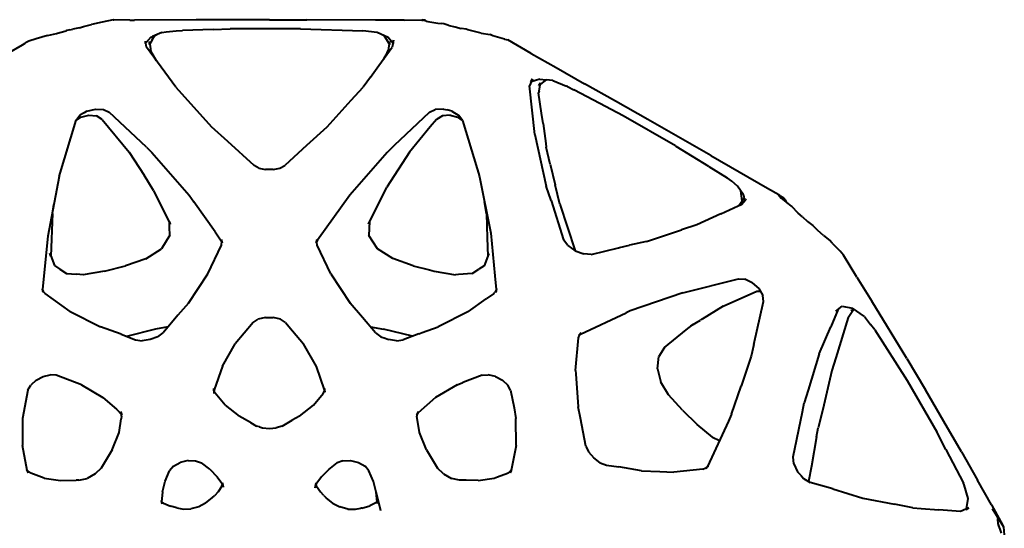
# Model space of a CAD drawing. Header units: millimetres. Extents: x 6905 to 7241, y 3138 to 3467.
# Tile 3 of 3: x 7017 to 7236, y 3354 to 3467. Entities that reach past the tile are written whole.
import ezdxf

# ---------------------------------------------------------------- set-up
doc = ezdxf.new("R2010")
doc.units = ezdxf.units.MM
doc.layers.add('G-IMPT', color=7, linetype='Continuous', lineweight=40)

# ---------------------------------------------------------------- blocks, each defined once
blk = doc.blocks.new('ZAHA LIGHT white pendant. Top.')
at = {"layer": 'G-IMPT'}
for p, q in [((-34.72, 168.64), (-37.16, 168.13)), ((-34.72, 168.64), (-34.57, 168.7)), ((-31.02, 168.61), (-34.57, 168.7)), ((-31.02, 168.61), (-29.92, 168.6)), ((-16.22, 168.64), (-29.92, 168.6)), ((-8.25, 168.64), (-16.22, 168.64)), ((0.04, 168.64), (-8.25, 168.64)), ((0.04, 168.64), (8.33, 168.64)), ((23.63, 168.61), (8.33, 168.64)), ((30, 168.59), (23.63, 168.61)), ((30, 168.59), (33.95, 168.67)), ((34.89, 168.41), (33.95, 168.67)), ((33.95, 168.63), (34.24, 168.59)), ((34.66, 168.57), (34.24, 168.59)), ((34.89, 168.44), (34.66, 168.57)), ((-44.31, 166.45), (-44.97, 166.29)), ((-44.31, 166.45), (-43.69, 166.61)), ((-42.18, 166.92), (-43.69, 166.61)), ((-42.18, 166.92), (-41.28, 167.17)), ((-41.28, 167.17), (-39.53, 167.64)), ((-37.16, 168.13), (-39.53, 167.64)), ((-12.48, 166.54), (-19.29, 166.32)), ((-12.48, 166.54), (-8.72, 166.66)), ((-6.9, 166.71), (-8.72, 166.66)), ((6.97, 166.71), (-6.9, 166.71)), ((6.97, 166.71), (20.79, 166.27)), ((34.89, 168.41), (35.25, 168.34)), ((35.25, 168.34), (37.47, 167.96)), ((37.47, 167.96), (38.21, 167.84)), ((38.83, 167.76), (38.21, 167.84)), ((39.93, 167.41), (38.83, 167.76)), ((39.93, 167.41), (41.31, 167.09)), ((41.31, 167.09), (42.67, 166.77)), ((43.79, 166.57), (42.67, 166.77)), ((44.16, 166.47), (43.79, 166.57)), ((45.64, 166.1), (44.16, 166.47)), ((-51.78, 164.42), (-53.46, 163.94)), ((-49.3, 165.23), (-51.78, 164.42)), ((-49.3, 165.23), (-47.31, 165.67)), ((-47.31, 165.67), (-46.59, 165.83)), ((-46.59, 165.83), (-45.14, 166.24)), ((-44.97, 166.29), (-45.14, 166.24)), ((-26.32, 164.8), (-27.42, 163.54)), ((-26.06, 164.24), (-26.65, 163.17)), ((-26.32, 164.8), (-25.92, 164.97)), ((-26.06, 164.24), (-25.49, 165.11)), ((-23.91, 165.86), (-25.92, 164.97)), ((-25.49, 165.11), (-24.98, 165.39)), ((-23.91, 165.86), (-22.88, 166.03)), ((-22.88, 166.03), (-20.72, 166.27)), ((-20.72, 166.27), (-19.29, 166.32)), ((23.98, 165.84), (20.79, 166.27)), ((26.4, 164.78), (23.98, 165.84)), ((25.57, 165.12), (25.33, 165.25)), ((25.57, 165.12), (26.09, 164.3)), ((26.09, 164.3), (26.72, 163.17)), ((27.5, 163.53), (26.4, 164.78)), ((47.09, 165.74), (45.64, 166.1)), ((47.09, 165.74), (49.08, 165.39)), ((49.72, 165.15), (49.08, 165.39)), ((52.27, 164.4), (49.72, 165.15)), ((52.27, 164.4), (53.05, 164.21)), ((58.26, 161.17), (53.05, 164.21)), ((-58.19, 161.19), (-54.84, 163.12)), ((-54.84, 163.12), (-54.26, 163.48)), ((-54.26, 163.48), (-54.03, 163.61)), ((-53.46, 163.94), (-54.03, 163.61)), ((-27.51, 163.44), (-27.48, 163.93)), ((-27.28, 162.59), (-27.48, 163.93)), ((-20.8, 153.72), (-27.28, 162.59)), ((-26.65, 163.17), (-26.65, 163.83)), ((-26.65, 163.83), (-26.29, 161.65)), ((24.38, 158.57), (27.36, 162.64)), ((26.72, 163.83), (26.4, 161.87)), ((26.72, 163.83), (26.72, 163.17)), ((27.59, 164.14), (27.36, 162.64)), ((27.59, 163.42), (27.59, 164.14)), ((-26.29, 161.65), (-25.12, 159.64)), ((26.19, 161.34), (25.37, 159.92)), ((26.19, 161.34), (26.4, 161.87)), ((58.26, 161.17), (63.77, 158.07)), ((22.52, 155.95), (24.38, 158.57)), ((63.77, 158.07), (70.11, 154.49)), ((22.52, 155.95), (20.87, 153.69)), ((58.49, 155.56), (57.83, 154.01)), ((58.17, 154.91), (58.49, 155.56)), ((60.13, 155.53), (58.22, 154.93)), ((60.13, 155.53), (61.53, 155.38)), ((-20.8, 153.72), (-12.84, 144.94)), ((18.22, 150.83), (20.87, 153.69)), ((59.04, 143.18), (57.83, 154.01)), ((60.97, 154.92), (59.94, 154.1)), ((59.94, 154.1), (60.32, 154.65)), ((59.98, 152.84), (60.32, 154.65)), ((61.53, 155.33), (60.97, 154.92)), ((63.06, 155.21), (61.53, 155.38)), ((63.06, 155.21), (66.09, 153.96)), ((66.3, 153.87), (66.09, 153.96)), ((66.3, 153.87), (67.73, 153.13)), ((77, 150.59), (70.11, 154.49)), ((59.98, 152.84), (59.89, 152.43)), ((60.55, 147.97), (59.89, 152.43)), ((72.12, 150.81), (67.73, 153.13)), ((-40.54, 148.39), (-38.64, 148.85)), ((-38.64, 148.85), (-36.83, 148.73)), ((12.9, 144.95), (18.22, 150.83)), ((38.71, 148.84), (36.9, 148.74)), ((38.71, 148.84), (39.53, 148.67)), ((78.67, 147.34), (72.12, 150.81)), ((84.16, 146.53), (77, 150.59)), ((-42.89, 146.38), (-42.07, 147.47)), ((-41.89, 147.06), (-42.89, 146.36)), ((-41.12, 148.05), (-42.07, 147.47)), ((-41.89, 147.06), (-40.12, 147.54)), ((-40.54, 148.39), (-41.12, 148.05)), ((-40.12, 147.54), (-38.4, 147.35)), ((-37.13, 146.57), (-38.4, 147.35)), ((-36.83, 148.73), (-35.55, 148.14)), ((-27.29, 140.37), (-35.55, 148.14)), ((27.84, 140.83), (35.62, 148.16)), ((35.62, 148.16), (36.9, 148.74)), ((38.48, 147.34), (37.19, 146.56)), ((40.19, 147.53), (38.48, 147.34)), ((40.6, 148.36), (39.53, 148.67)), ((40.19, 147.53), (41.96, 147.04)), ((40.6, 148.36), (42.13, 147.43)), ((42.95, 146.34), (41.96, 147.04)), ((42.95, 146.34), (42.13, 147.43)), ((60.86, 145.67), (60.55, 147.97)), ((90.33, 140.68), (78.67, 147.34)), ((-46.69, 133.85), (-42.89, 146.38)), ((-37.13, 146.57), (-31.11, 139.3)), ((-9.19, 141.69), (-12.84, 144.94)), ((8.38, 140.88), (12.9, 144.95)), ((35.8, 144.89), (31.17, 139.29)), ((37.19, 146.56), (35.8, 144.89)), ((42.95, 146.34), (46.23, 135.57)), ((60.86, 145.67), (61.48, 141.18)), ((98.16, 138.53), (84.16, 146.53)), ((59.04, 143.18), (61.58, 131.76)), ((-27.29, 140.37), (-26.13, 139.25)), ((-3.35, 136.3), (-9.19, 141.69)), ((8.38, 140.88), (3.5, 136.35)), ((27.84, 140.83), (26.19, 139.24)), ((61.48, 141.18), (61.58, 140.41)), ((62.47, 136.66), (61.58, 140.41)), ((90.33, 140.68), (90.48, 140.58)), ((97.73, 136.12), (90.48, 140.58)), ((-31.11, 139.3), (-27.78, 134.19)), ((-26.13, 139.25), (-17.82, 129.76)), ((26.19, 139.24), (17.88, 129.75)), ((31.17, 139.29), (26.11, 131.5)), ((98.16, 138.53), (104.45, 134.9)), ((-2.33, 135.75), (-3.35, 136.3)), ((-2.33, 135.75), (-0.81, 135.44)), ((0.87, 135.44), (2.39, 135.75)), ((2.39, 135.75), (3.5, 136.35)), ((62.47, 136.66), (63.53, 132.07)), ((97.73, 136.12), (101.8, 133.6)), ((-46.69, 133.85), (-49.25, 120.67)), ((-25.7, 130.8), (-27.78, 134.19)), ((0.87, 135.44), (-0.81, 135.44)), ((46.23, 135.57), (46.5, 134.66)), ((46.5, 134.66), (46.74, 133.82)), ((46.74, 133.82), (49.24, 121.29)), ((102.83, 132.85), (101.8, 133.6)), ((104.45, 134.9), (110.74, 131.28)), ((22.05, 123.27), (26.11, 131.5)), ((62.68, 128.53), (61.58, 131.76)), ((64.58, 127.72), (63.53, 132.07)), ((104.11, 131.77), (102.83, 132.85)), ((105.46, 129.83), (104.11, 131.77)), ((-25.7, 130.8), (-21.99, 123.27)), ((-17.82, 129.76), (-16.75, 128.27)), ((17.88, 129.75), (10.73, 119.76)), ((105.14, 128.46), (104.87, 130.68)), ((105.46, 129.83), (105.65, 128.46)), ((110.74, 131.28), (113.25, 129.92)), ((113.21, 129.78), (113.25, 129.92)), ((113.21, 129.78), (113.79, 129.06)), ((113.61, 129.58), (113.23, 129.85)), ((113.61, 129.58), (114.35, 129.12)), ((-48.2, 125.65), (-47.89, 127.64)), ((-12, 121.61), (-16.75, 128.27)), ((48.26, 125.62), (47.86, 128.23)), ((62.68, 128.53), (65.45, 119.83)), ((64.58, 127.72), (68, 117.4)), ((100.39, 125.63), (104.22, 127.34)), ((104.22, 127.34), (104.98, 127.68)), ((104.38, 127.41), (105.52, 129)), ((104.98, 127.68), (105.88, 128.73)), ((106, 128.86), (105.88, 128.73)), ((113.79, 129.06), (115.67, 127.58)), ((114.75, 128.7), (114.35, 129.12)), ((115.17, 127.97), (114.75, 128.7)), ((115.67, 127.58), (116.03, 127.32)), ((116.17, 127.21), (116.03, 127.32)), ((117.58, 125.78), (116.17, 127.21)), ((-48.2, 125.65), (-48.57, 116.23)), ((48.26, 125.62), (48.47, 120.23)), ((100.39, 125.63), (95.05, 123.14)), ((118.53, 124.93), (117.58, 125.78)), ((118.53, 124.93), (119.66, 123.93)), ((-22.15, 122.65), (-22.21, 123.89)), ((-22.21, 123.89), (-21.99, 123.27)), ((-22.08, 120.83), (-22.15, 122.65)), ((22.27, 123.89), (22.05, 123.27)), ((22.27, 123.89), (22.14, 120.82)), ((95.05, 123.14), (91.68, 122.08)), ((119.66, 123.93), (120.84, 122.98)), ((121.94, 121.93), (120.84, 122.98)), ((-49.25, 120.67), (-50.39, 108.84)), ((-22.08, 120.83), (-23.98, 117.83)), ((-12, 121.61), (-10.4, 119.16)), ((24.04, 117.81), (22.14, 120.82)), ((49.24, 121.29), (50.15, 111.8)), ((83.9, 119.47), (91.17, 121.91)), ((91.17, 121.91), (91.68, 122.08)), ((123.25, 120.76), (121.94, 121.93)), ((123.25, 120.76), (124.63, 119.67)), ((-13.62, 112.25), (-10.62, 118.67)), ((-10.62, 118.67), (-10.53, 119.55)), ((-10.4, 119.16), (-10.58, 119.93)), ((-10.53, 119.55), (-10.58, 119.93)), ((10.45, 119.16), (10.63, 119.93)), ((10.73, 119.76), (10.45, 119.16)), ((10.55, 119.31), (10.63, 119.93)), ((10.68, 118.67), (10.55, 119.31)), ((13.67, 112.24), (10.68, 118.67)), ((48.47, 120.23), (48.62, 116.2)), ((66.38, 118.55), (65.45, 119.83)), ((66.38, 118.55), (68.01, 117.4)), ((77.89, 118.13), (80.09, 118.62)), ((83.9, 119.47), (80.09, 118.62)), ((125.11, 119.09), (124.63, 119.67)), ((125.11, 119.09), (126.91, 117.27)), ((-48.57, 116.23), (-48.78, 116.84)), ((-48.78, 116.84), (-47.76, 114.09)), ((-27.46, 115.63), (-23.98, 117.83)), ((27.46, 115.65), (24.04, 117.81)), ((48.84, 116.81), (47.81, 114.06)), ((68.01, 117.4), (69.9, 116.68)), ((71.57, 116.6), (69.9, 116.68)), ((71.57, 116.6), (77.67, 118.08)), ((77.67, 118.08), (77.89, 118.13)), ((127.32, 116.89), (126.91, 117.27)), ((127.69, 116.4), (127.32, 116.89)), ((130.64, 111.51), (127.69, 116.4)), ((-47.76, 114.09), (-46.55, 113.32)), ((-36.64, 112.88), (-31.97, 114.08)), ((-27.46, 115.63), (-31.97, 114.08)), ((32.03, 114.07), (27.46, 115.65)), ((32.03, 114.07), (35.61, 113.15)), ((47.81, 114.06), (46.62, 113.3)), ((-46.55, 113.32), (-45.05, 112.36)), ((-45.05, 112.36), (-42.84, 112.19)), ((-41.34, 112.08), (-42.84, 112.19)), ((-36.64, 112.88), (-41.34, 112.08)), ((-17.95, 105.75), (-13.62, 112.25)), ((13.67, 112.24), (18, 105.75)), ((35.61, 113.15), (36.69, 112.86)), ((36.69, 112.86), (41.39, 112.05)), ((42.04, 112.1), (41.39, 112.05)), ((45.11, 112.34), (42.04, 112.1)), ((45.11, 112.34), (46.62, 113.3)), ((50.15, 111.8), (50.44, 108.81)), ((91.92, 108.09), (104.29, 111.15)), ((104.29, 111.15), (105.73, 111.06)), ((107.39, 110.31), (105.73, 111.06)), ((107.39, 110.31), (108.82, 109)), ((130.64, 111.51), (133.94, 106.23)), ((-50.5, 108.96), (-50.25, 108.38)), ((-50.5, 108.96), (-50.33, 108.19)), ((-50.39, 108.84), (-50.33, 108.19)), ((-49.82, 107.88), (-50.25, 108.38)), ((-44.25, 103.91), (-49.82, 107.88)), ((49.87, 107.86), (48.24, 106.71)), ((49.87, 107.86), (50.03, 108.05)), ((50.3, 108.35), (50.03, 108.05)), ((50.55, 108.93), (50.3, 108.35)), ((50.55, 108.93), (50.37, 108.16)), ((50.44, 108.81), (50.37, 108.16)), ((91.92, 108.09), (80.27, 104.02)), ((100.93, 105.09), (108.37, 108.4)), ((108.37, 108.4), (109.15, 108.44)), ((108.82, 109), (109.71, 107.48)), ((109.89, 106.15), (109.71, 107.48)), ((-17.95, 105.75), (-20.32, 103.06)), ((20.76, 102.58), (18, 105.75)), ((44.3, 103.89), (48.24, 106.71)), ((100.93, 105.09), (96.21, 102.24)), ((107.72, 96.56), (109.89, 106.15)), ((125.92, 103.97), (127.39, 105.07)), ((127.39, 105.07), (129.66, 104.62)), ((141.73, 93.47), (133.94, 106.23)), ((-44.25, 103.91), (-37.54, 100.51)), ((-20.32, 103.06), (-23.55, 99.16)), ((44.3, 103.89), (37.58, 100.49)), ((69.22, 98.84), (79.37, 103.61)), ((80.27, 104.02), (79.37, 103.61)), ((126.49, 104.4), (124.84, 100.51)), ((126.49, 104.4), (125.92, 103.97)), ((128.68, 102.57), (129.61, 103.93)), ((129.28, 104.14), (129.93, 104.41)), ((129.28, 104.14), (130.08, 104.33)), ((129.61, 103.93), (129.93, 104.41)), ((132.3, 102.77), (129.66, 104.62)), ((-3.56, 101.47), (-7.56, 96.7)), ((-3.56, 101.47), (-2.45, 102.17)), ((-0.86, 102.57), (-2.45, 102.17)), ((-0.86, 102.57), (0.9, 102.57)), ((2.49, 102.17), (0.9, 102.57)), ((3.6, 101.47), (2.49, 102.17)), ((3.6, 101.47), (5.16, 99.62)), ((23.6, 99.15), (20.76, 102.58)), ((92.69, 99.81), (94.31, 101.11)), ((93.75, 100.74), (95.84, 102.01)), ((93.75, 100.74), (94.31, 101.11)), ((96.1, 102.17), (95.84, 102.01)), ((96.1, 102.17), (96.21, 102.24)), ((128.68, 102.57), (125.95, 93.65)), ((132.3, 102.77), (133.69, 101.04)), ((134.63, 99.86), (133.69, 101.04)), ((-32.95, 98.87), (-37.54, 100.51)), ((-32.95, 98.87), (-29.74, 97.61)), ((-25.31, 99.96), (-31.7, 98.37)), ((-22.47, 100.47), (-25.31, 99.96)), ((-24.77, 98.29), (-23.55, 99.16)), ((5.16, 99.62), (7.6, 96.7)), ((22.49, 100.49), (25.38, 99.96)), ((23.6, 99.15), (24.81, 98.28)), ((31.84, 98.4), (25.38, 99.96)), ((33.27, 98.96), (29.78, 97.59)), ((33.27, 98.96), (34, 99.21)), ((34, 99.21), (37.58, 100.49)), ((68.74, 98.04), (68.95, 98.67)), ((69.35, 99.19), (68.85, 98.58)), ((69.22, 98.84), (68.85, 98.58)), ((69.35, 99.19), (68.95, 98.67)), ((87.86, 95.92), (92.69, 99.81)), ((122.25, 94.54), (124.84, 100.51)), ((134.63, 99.86), (141.79, 88.61)), ((-29.74, 97.61), (-28.22, 97.41)), ((-26.45, 97.68), (-28.22, 97.41)), ((-24.77, 98.29), (-26.45, 97.68)), ((-10.41, 91.79), (-7.56, 96.7)), ((10.51, 91.68), (7.6, 96.7)), ((24.81, 98.28), (25.75, 97.95)), ((25.75, 97.95), (26.49, 97.67)), ((28.27, 97.4), (26.49, 97.67)), ((28.27, 97.4), (29.78, 97.59)), ((68.11, 90.77), (68.74, 98.04)), ((107.72, 96.56), (107.1, 93.98)), ((87.86, 95.92), (86.59, 93.9)), ((122.25, 94.54), (119.77, 86.46)), ((86.31, 91.18), (86.59, 93.9)), ((106.94, 93.31), (104.9, 87.3)), ((107.1, 93.98), (106.94, 93.31)), ((125.95, 93.65), (125.04, 90.82)), ((141.73, 93.47), (145.89, 86.51)), ((-50.28, 89.48), (-48.68, 89.86)), ((-47.34, 89.76), (-48.68, 89.86)), ((-41.75, 87.65), (-47.34, 89.76)), ((-10.41, 91.79), (-12.26, 86.54)), ((12.3, 86.54), (10.51, 91.68)), ((47.35, 89.75), (43.03, 88.14)), ((47.35, 89.75), (48.69, 89.84)), ((50.29, 89.47), (48.69, 89.84)), ((68.11, 90.77), (68.17, 90.03)), ((68.17, 90.03), (68.68, 82.77)), ((86.31, 91.18), (86.47, 90.55)), ((86.47, 90.55), (87.06, 88.19)), ((125.04, 90.82), (123.03, 82.17)), ((-53.35, 86.99), (-53.02, 87.57)), ((-51.82, 88.66), (-53.02, 87.57)), ((-51.82, 88.66), (-50.28, 89.48)), ((-41.75, 87.65), (-36.96, 84.82)), ((41.76, 87.64), (36.96, 84.82)), ((41.76, 87.64), (43.03, 88.14)), ((50.29, 89.47), (51.83, 88.65)), ((51.83, 88.65), (53.03, 87.56)), ((53.66, 86.44), (53.03, 87.56)), ((88.74, 85.44), (87.06, 88.19)), ((141.79, 88.61), (148.38, 77.22)), ((-53.65, 86.45), (-54.83, 80.16)), ((-53.65, 86.45), (-53.35, 86.99)), ((-12.23, 86.25), (-12.32, 86.79)), ((-12.27, 85.73), (-12.32, 86.79)), ((-12.26, 86.54), (-12.27, 85.73)), ((-11.99, 85.74), (-12.23, 86.25)), ((-9.8, 83.08), (-11.99, 85.74)), ((9.83, 83.08), (12.02, 85.73)), ((12.02, 85.73), (12.26, 86.24)), ((12.26, 86.24), (12.35, 86.78)), ((12.3, 86.54), (12.35, 85.98)), ((12.35, 85.98), (12.35, 86.78)), ((53.66, 86.44), (54.43, 82.49)), ((91.84, 82), (88.74, 85.44)), ((102.79, 81.08), (104.9, 87.3)), ((119.77, 86.46), (118.91, 83.61)), ((149.99, 79.49), (145.89, 86.51)), ((-36.96, 84.82), (-33.99, 82.24)), ((36.96, 84.82), (33.07, 81.43)), ((118.54, 81.64), (118.91, 83.61)), ((-33.99, 82.24), (-32.75, 80.99)), ((-33.1, 81.71), (-32.87, 80.94)), ((-33.1, 81.71), (-32.75, 80.99)), ((-9.8, 83.08), (-6.72, 80.66)), ((6.75, 80.65), (9.83, 83.08)), ((33.09, 81.7), (32.74, 80.98)), ((32.74, 80.98), (33.07, 81.43)), ((32.9, 81.2), (32.84, 80.66)), ((33.09, 81.7), (32.9, 81.2)), ((54.43, 82.49), (54.84, 80.16)), ((69.23, 80.21), (68.68, 82.77)), ((91.84, 82), (95.11, 78.84)), ((102.79, 81.08), (102.08, 79.53)), ((116.45, 71.62), (118.54, 81.64)), ((123.03, 82.17), (122, 78.06)), ((-54.83, 80.16), (-54.87, 74.17)), ((-33.39, 77.04), (-32.94, 80.08)), ((-32.84, 80.67), (-32.94, 80.08)), ((-32.84, 80.67), (-32.87, 80.94)), ((-4.2, 79.27), (-6.72, 80.66)), ((-4.2, 79.27), (-2.84, 78.48)), ((2.87, 78.48), (5.1, 79.77)), ((6.75, 80.65), (5.1, 79.77)), ((33.39, 77.04), (32.84, 80.66)), ((54.87, 74.16), (54.84, 80.16)), ((70.37, 74.04), (69.23, 80.21)), ((98.51, 76), (95.11, 78.84)), ((102.08, 79.53), (97.46, 69.5)), ((153.89, 72.71), (149.99, 79.49)), ((-34.94, 73.2), (-33.39, 77.04)), ((-2.17, 78.27), (-2.84, 78.48)), ((-2.17, 78.27), (-1.53, 78.06)), ((-1.53, 78.06), (0.02, 77.94)), ((0.02, 77.94), (1.56, 78.06)), ((2.87, 78.48), (1.56, 78.06)), ((34.93, 73.2), (33.39, 77.04)), ((121.69, 76.1), (122, 78.06)), ((150.44, 73.3), (148.38, 77.22)), ((98.51, 76), (100.1, 75.23)), ((121.69, 76.1), (120.53, 69.54)), ((-53.79, 68.59), (-54.87, 74.17)), ((-34.94, 73.2), (-37.39, 69.14)), ((34.93, 73.2), (37.38, 69.14)), ((54.87, 74.16), (53.78, 68.59)), ((70.37, 74.04), (71, 72.73)), ((71, 72.73), (72.13, 71.39)), ((150.44, 73.3), (154.35, 65.77)), ((153.89, 72.71), (157.45, 66.44)), ((-21.26, 69.54), (-19.8, 70.36)), ((-18.05, 70.81), (-19.8, 70.36)), ((-18.05, 70.81), (-16.36, 70.77)), ((-16.36, 70.77), (-15.09, 70.31)), ((-13.18, 68.86), (-15.09, 70.31)), ((13.21, 68.85), (15.12, 70.31)), ((16.39, 70.76), (15.12, 70.31)), ((16.39, 70.76), (18.08, 70.8)), ((18.08, 70.8), (19.83, 70.35)), ((19.83, 70.35), (21.29, 69.54)), ((73.55, 70.33), (72.13, 71.39)), ((73.55, 70.33), (74.99, 69.77)), ((116.63, 70.09), (116.45, 71.62)), ((116.63, 70.09), (117.47, 68.33)), ((-53.54, 68.05), (-53.89, 68.77)), ((-53.89, 68.77), (-53.5, 68.33)), ((-53.79, 68.59), (-53.54, 68.05)), ((-52.99, 67.99), (-53.5, 68.33)), ((-50, 66.92), (-52.99, 67.99)), ((-38.7, 67.87), (-40.5, 66.86)), ((-37.39, 69.14), (-38.7, 67.87)), ((-23.14, 66.2), (-22.14, 68.55)), ((-21.26, 69.54), (-22.14, 68.55)), ((-13.18, 68.86), (-11.59, 67.22)), ((13.21, 68.85), (11.62, 67.21)), ((22.17, 68.55), (21.29, 69.54)), ((23.17, 66.19), (22.17, 68.55)), ((38.77, 67.83), (37.38, 69.14)), ((50.74, 67.19), (52.99, 67.99)), ((52.99, 67.99), (53.5, 68.33)), ((53.89, 68.77), (53.5, 68.33)), ((53.53, 68.05), (53.89, 68.77)), ((53.78, 68.59), (53.53, 68.05)), ((74.99, 69.77), (77.69, 69.39)), ((82.77, 68.54), (77.69, 69.39)), ((82.77, 68.54), (86.81, 68.4)), ((86.81, 68.4), (89.91, 68.22)), ((96.37, 68.93), (89.91, 68.22)), ((96.37, 68.93), (97.03, 69.16)), ((97.56, 69.56), (97.03, 69.16)), ((97.56, 69.56), (97.06, 68.95)), ((97.46, 69.5), (97.06, 68.95)), ((118.16, 67.54), (117.47, 68.33)), ((120.53, 69.54), (119.88, 66.15)), ((-50, 66.92), (-46.41, 66.39)), ((-46.41, 66.39), (-42.93, 66.43)), ((-42.34, 66.42), (-42.93, 66.43)), ((-42.34, 66.42), (-40.5, 66.86)), ((-23.74, 63.85), (-23.14, 66.2)), ((-11.59, 67.22), (-10.35, 65.47)), ((-10.21, 64.92), (-10.39, 65.89)), ((-10.39, 65.89), (-10.39, 65.53)), ((10.24, 64.75), (10.42, 65.89)), ((11.62, 67.21), (10.38, 65.46)), ((10.42, 65.89), (10.41, 65.52)), ((24.84, 59.64), (23.17, 66.19)), ((38.77, 67.83), (40.49, 66.86)), ((42.33, 66.42), (40.49, 66.86)), ((43.76, 66.44), (42.33, 66.42)), ((46.41, 66.39), (43.76, 66.44)), ((46.41, 66.39), (49.99, 66.92)), ((49.99, 66.92), (50.74, 67.19)), ((118.16, 67.54), (118.78, 66.82)), ((118.78, 66.82), (120.23, 65.94)), ((125.3, 64.51), (120.23, 65.94)), ((154.49, 65.4), (154.35, 65.77)), ((160.53, 60.96), (157.45, 66.44)), ((-23.74, 63.85), (-23.95, 61.57)), ((-11.38, 63.85), (-12.2, 63.01)), ((-10.51, 65.15), (-11.38, 63.85)), ((-10.51, 65.15), (-10.39, 65.53)), ((-10.35, 65.47), (-10.21, 64.92)), ((10.38, 65.46), (10.24, 64.75)), ((10.54, 65.14), (10.41, 65.52)), ((10.54, 65.14), (11.41, 63.83)), ((12.16, 63.07), (11.41, 63.83)), ((24.84, 59.64), (23.77, 63.84)), ((23.99, 61.55), (23.77, 63.84)), ((125.3, 64.51), (131.96, 62.49)), ((155.38, 62.35), (154.49, 65.4)), ((-23.86, 61.64), (-24.06, 61.97)), ((-24.06, 61.97), (-23.88, 61.2)), ((-23.95, 61.57), (-23.88, 61.2)), ((-23.54, 61.37), (-23.86, 61.64)), ((-23.54, 61.37), (-21.92, 60.66)), ((-14.16, 61.31), (-15.65, 60.56)), ((-14.16, 61.31), (-12.61, 62.57)), ((-12.61, 62.57), (-12.2, 63.01)), ((12.16, 63.07), (12.65, 62.54)), ((14.21, 61.27), (12.65, 62.54)), ((23.58, 61.34), (22.34, 60.73)), ((23.58, 61.34), (23.9, 61.61)), ((23.9, 61.61), (24.1, 61.94)), ((24.1, 61.94), (23.92, 61.17)), ((23.99, 61.55), (23.92, 61.17)), ((131.96, 62.49), (138.99, 61.16)), ((154.97, 60.08), (155.38, 62.35)), ((-20.57, 60.31), (-21.92, 60.66)), ((-20.57, 60.31), (-19.09, 60.04)), ((-19.09, 60.04), (-17.41, 60.09)), ((-15.65, 60.56), (-17.41, 60.09)), ((14.21, 61.27), (15.69, 60.53)), ((17.47, 60.05), (15.69, 60.53)), ((17.47, 60.05), (19.15, 60.01)), ((19.15, 60.01), (20.38, 60.23)), ((20.59, 60.27), (20.38, 60.23)), ((20.59, 60.27), (22.34, 60.73)), ((143.08, 60.3), (138.99, 61.16)), ((143.08, 60.3), (144.96, 60.14)), ((144.96, 60.14), (148.88, 59.88)), ((153.64, 59.46), (148.88, 59.88)), ((155.5, 60.34), (153.64, 59.46)), ((154.94, 59.91), (155.5, 60.34)), ((160.53, 60.96), (163, 56.57)), ((160.74, 60.13), (162.5, 57.33)), ((160.74, 60.13), (163.26, 56.07)), ((161.84, 57.83), (162.11, 57.92)), ((161.89, 57.74), (162.11, 57.92)), ((161.89, 57.74), (161.94, 56.86)), ((162.5, 57.33), (163.26, 56.07)), ((161.94, 56.86), (162.69, 54.68)), ((162.14, 56.25), (162.11, 56.3)), ((163.26, 56.07), (163, 56.57)), ((163.26, 56.07), (163.41, 54.32))]:
    blk.add_line(p, q, dxfattribs=at)

msp = doc.modelspace()

# ---------------------------------------------------------------- block references
msp.add_blockref('ZAHA LIGHT white pendant. Top.', (7072.91, 3298.15))

doc.saveas('drawing.dxf')
